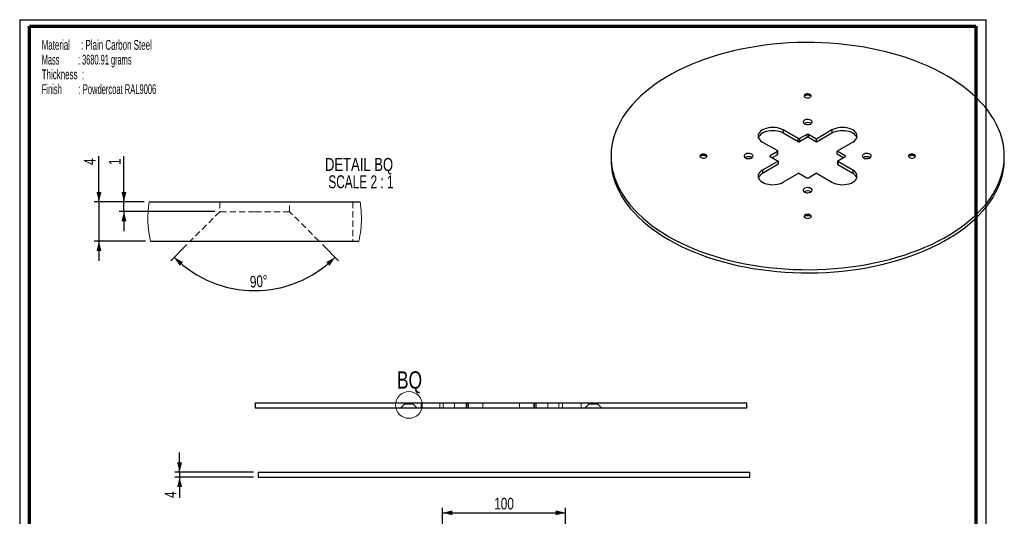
# Paper-space layout 'MA-KB-Cube Mounting Plate' of a CAD drawing. Header units: millimetres. Extents: x 7 to 207, y 7 to 289.
# Tile 4 of 4: x 7 to 207, y 188 to 289. Entities that reach past the tile are written whole.
import ezdxf

# ---------------------------------------------------------------- set-up
doc = ezdxf.new("R2010")
doc.units = ezdxf.units.MM
doc.linetypes.add('HIDDEN', pattern=[1.905, 1.27, -0.635])
for name, color, linetype in [('FORMAT', 7, 'Continuous'), ('LAYER2', 7, 'Continuous'), ('LOGO', 7, 'Continuous')]:
    doc.layers.add(name, color=color, linetype=linetype)
doc.styles.add('SLDTEXTSTYLE1', font='TXT', dxfattribs={"width": 0.75})
doc.styles.add('SLDTEXTSTYLE11', font='TXT', dxfattribs={"width": 0.681818})
doc.styles.add('SLDTEXTSTYLE16', font='TXT', dxfattribs={"width": 0.56375})
doc.styles.add('SLDTEXTSTYLE17', font='TXT', dxfattribs={"width": 0.574118})
doc.styles.add('SLDTEXTSTYLE7', font='TXT', dxfattribs={"width": 0.605})
doc.dimstyles.new('SLDDIMSTYLE16', dxfattribs={"dimtxt": 2.38125, "dimasz": 2, "dimexe": 0, "dimexo": 0.0625, "dimgap": 0.595313, "dimtad": 1, "dimlfac": 4, "dimrnd": 1e-09, "dimzin": 12, "dimdsep": 46, "dimtxsty": 'SLDTEXTSTYLE1', "dimsah": 1, "dimcen": 0.09, "dimadec": 0, "dimazin": 3, "dimtfac": 1, "dimtofl": 0, "dimtmove": 0, "dimatfit": 3, "dimfxl": 1, "dimfrac": 2, "dimtolj": 1, "dimtzin": 12, "dimarcsym": 0})
doc.dimstyles.new('SLDDIMSTYLE20', dxfattribs={"dimtxt": 2.38125, "dimasz": 2, "dimexe": 0, "dimexo": 0.0625, "dimgap": 0.595313, "dimtad": 1, "dimlfac": 4, "dimrnd": 1e-09, "dimzin": 12, "dimdsep": 46, "dimtxsty": 'SLDTEXTSTYLE1', "dimsah": 1, "dimcen": 0.09, "dimadec": 0, "dimazin": 3, "dimtfac": 1, "dimtmove": 0, "dimatfit": 0, "dimfxl": 1, "dimfrac": 2, "dimtolj": 1, "dimtzin": 12, "dimarcsym": 0})
doc.dimstyles.new('SLDDIMSTYLE27', dxfattribs={"dimtxt": 2.38125, "dimasz": 2, "dimexe": 0, "dimexo": 0.0625, "dimgap": 0.595313, "dimtad": 1, "dimdec": 4, "dimlfac": 0.5, "dimzin": 12, "dimdsep": 46, "dimtxsty": 'SLDTEXTSTYLE1', "dimsah": 1, "dimcen": 0.09, "dimazin": 3, "dimtfac": 1, "dimtofl": 0, "dimtmove": 0, "dimatfit": 3, "dimfxl": 1, "dimfrac": 2, "dimtolj": 1, "dimtzin": 12, "dimarcsym": 0})
doc.dimstyles.new('SLDDIMSTYLE28', dxfattribs={"dimtxt": 2.38125, "dimasz": 2, "dimexe": 0, "dimexo": 0.0625, "dimgap": 0.595313, "dimtad": 1, "dimlfac": 0.5, "dimrnd": 1e-09, "dimzin": 12, "dimdsep": 46, "dimtxsty": 'SLDTEXTSTYLE1', "dimsah": 1, "dimcen": 0.09, "dimadec": 0, "dimazin": 3, "dimtfac": 1, "dimtmove": 0, "dimatfit": 0, "dimfxl": 1, "dimfrac": 2, "dimtolj": 1, "dimtzin": 12, "dimarcsym": 0})

# ---------------------------------------------------------------- blocks, each defined once
blk = doc.blocks.new('SW_NOTE_0_107')
at = {"layer": 'FORMAT', "color": 0, "char_height": 2, "attachment_point": 1}
for s, insert, style in [('Material     : Plain Carbon Steel', (0, 2.58), 'SLDTEXTSTYLE7'), ('Mass         : 3680.91 grams', (0, -0.42), 'SLDTEXTSTYLE16'), ('Thickness  :', (0, -3.42), 'SLDTEXTSTYLE7'), ('Finish        : Powdercoat RAL9006', (0, -6.42), 'SLDTEXTSTYLE17')]:
    blk.add_mtext(s, dxfattribs=dict(at, insert=insert, style=style))
blk = doc.blocks.new('_D_72')
at = {"layer": 'LOGO'}
for p, q in [((39.38, 197.01), (39.38, 201.01)), ((54.38, 197.01), (38.38, 197.01)), ((39.38, 197.01), (39.38, 196.01)), ((54.38, 196.01), (38.38, 196.01)), ((39.38, 196.01), (39.38, 191.8))]:
    blk.add_line(p, q, dxfattribs=at)
for points in [[(39.38, 197.01), (39.88, 199.01), (38.88, 199.01)], [(39.38, 196.01), (38.88, 194.01), (39.88, 194.01)]]:
    blk.add_solid(points, dxfattribs=at)
at = {"layer": 'LOGO', "insert": (36.31, 191.8), "char_height": 2.38, "attachment_point": 1, "rotation": 90, "style": 'SLDTEXTSTYLE1'}
blk.add_mtext('4', dxfattribs=at)
blk = doc.blocks.new('_D_77')
at = {"layer": 'LOGO'}
for p, q in [((92.88, 123.78), (92.88, 189.78)), ((92.88, 188.78), (117.88, 188.78)), ((117.88, 123.78), (117.88, 189.78))]:
    blk.add_line(p, q, dxfattribs=at)
for points in [[(92.88, 188.78), (94.88, 188.28), (94.88, 189.28)], [(117.88, 188.78), (115.88, 189.28), (115.88, 188.28)]]:
    blk.add_solid(points, dxfattribs=at)
at = {"layer": 'LOGO', "insert": (103.38, 191.84), "char_height": 2.381, "attachment_point": 1, "style": 'SLDTEXTSTYLE1'}
blk.add_mtext('100', dxfattribs=at)
blk = doc.blocks.new('_D_83')
at = {"layer": 'LOGO'}
for p, q in [((40.84, 243.29), (37.57, 240.02)), ((68.45, 243.29), (71.72, 240.02))]:
    blk.add_line(p, q, dxfattribs=at)
blk.add_arc((54.64, 257.1), 23.15, 225, 315, dxfattribs=at)
for points in [[(38.27, 240.72), (39.41, 239), (40.09, 239.74)], [(71.02, 240.72), (69.2, 239.74), (69.88, 239)]]:
    blk.add_solid(points, dxfattribs=at)
at = {"layer": 'LOGO', "insert": (53.6, 236.9), "char_height": 2.381, "attachment_point": 1, "rotation": 3.843, "style": 'SLDTEXTSTYLE1'}
blk.add_mtext('90°', dxfattribs=at)
blk = doc.blocks.new('_D_84')
at = {"layer": 'LOGO'}
for p, q in [((28.06, 252), (28.06, 261.26)), ((32.19, 252), (27.06, 252)), ((28.06, 250), (28.06, 252)), ((46.54, 250), (27.06, 250)), ((28.06, 250), (28.06, 246))]:
    blk.add_line(p, q, dxfattribs=at)
for points in [[(28.06, 252), (28.56, 254), (27.56, 254)], [(28.06, 250), (27.56, 248), (28.56, 248)]]:
    blk.add_solid(points, dxfattribs=at)
at = {"layer": 'LOGO', "insert": (24.99, 259.5), "char_height": 2.38, "attachment_point": 1, "rotation": 90, "style": 'SLDTEXTSTYLE1'}
blk.add_mtext('1', dxfattribs=at)
blk = doc.blocks.new('_D_85')
at = {"layer": 'LOGO'}
for p, q in [((22.97, 252), (22.97, 261.26)), ((32.19, 252), (21.97, 252)), ((22.97, 252), (22.97, 244)), ((32.44, 244), (21.97, 244)), ((22.97, 244), (22.97, 240))]:
    blk.add_line(p, q, dxfattribs=at)
for points in [[(22.97, 252), (23.47, 254), (22.47, 254)], [(22.97, 244), (22.47, 242), (23.47, 242)]]:
    blk.add_solid(points, dxfattribs=at)
at = {"layer": 'LOGO', "insert": (19.9, 259.5), "char_height": 2.38, "attachment_point": 1, "rotation": 90, "style": 'SLDTEXTSTYLE1'}
blk.add_mtext('4', dxfattribs=at)
blk = doc.blocks.new('SW_NOTE_0_108')
at = {"layer": 'LOGO', "color": 0, "attachment_point": 2}
for s, insert, char_height, style in [('DETAIL BQ', (8.43, 3.41), 2.646, 'SLDTEXTSTYLE1'), ('SCALE 2 : 1', (8.82, -0.12), 2.6458, 'SLDTEXTSTYLE11')]:
    blk.add_mtext(s, dxfattribs=dict(at, insert=insert, char_height=char_height, style=style))

psp = doc.layouts.new('MA-KB-Cube Mounting Plate')

# ---------------------------------------------------------------- linework, layer by layer
at = {"color": 7, "linetype": 'Continuous', "lineweight": 25}
for p, q in [((165.22072, 264.84673), (162.18016, 266.60201)), ((162.18016, 266.60201), (162.18016, 265.94878)), ((172.07966, 266.60201), (168.89768, 264.76509)), ((172.07966, 266.60201), (172.07966, 265.94878)), ((165.22072, 264.1935), (162.18016, 265.94878)), ((165.22072, 264.1935), (165.22072, 264.84673)), ((166.98849, 265.70396), (165.50356, 264.84673)), ((166.98849, 265.05073), (165.50356, 264.1935)), ((165.50356, 264.84673), (165.50356, 264.1935)), ((166.98849, 265.70396), (166.98849, 265.05073)), ((168.89768, 264.76509), (167.27133, 265.70396)), ((167.27133, 265.70396), (167.27133, 265.05073)), ((168.89768, 264.11186), (167.27133, 265.05073)), ((172.07966, 265.94878), (168.89768, 264.11186)), ((168.89768, 264.11186), (168.89768, 264.76509)), ((157.93752, 264.15279), (160.97808, 262.39751)), ((176.3223, 264.15279), (173.14032, 262.31587)), ((127.12991, 261.29536), (127.12991, 260.64213)), ((160.97808, 262.23423), (159.49316, 261.377)), ((159.49316, 261.21372), (161.1195, 260.27485)), ((160.97808, 261.581), (159.91751, 260.96874)), ((160.97808, 261.581), (160.97808, 262.23423)), ((161.03666, 261.66264), (161.03666, 262.31587)), ((174.76666, 261.377), (173.14032, 262.31587)), ((173.14032, 261.66264), (173.14032, 262.31587)), ((174.34231, 260.96874), (173.14032, 261.66264)), ((173.28174, 260.35649), (174.76666, 261.21372)), ((207.12991, 260.64213), (207.12991, 261.29536)), ((161.1195, 260.27485), (157.93752, 258.43793)), ((161.1195, 259.62162), (157.93752, 257.7847)), ((157.93752, 258.43793), (157.93752, 257.7847)), ((161.1195, 260.27485), (161.1195, 259.62162)), ((173.22316, 260.27485), (173.22316, 259.62162)), ((176.3223, 258.43793), (173.28174, 260.19321)), ((173.28174, 260.19321), (173.28174, 259.53998)), ((176.3223, 257.7847), (173.28174, 259.53998)), ((176.3223, 258.43793), (176.3223, 257.7847)), ((165.36214, 257.82562), (162.18016, 255.98871)), ((165.36214, 257.82562), (166.98849, 256.88676)), ((167.27133, 256.88676), (168.75626, 257.74398)), ((169.0391, 257.74398), (172.07966, 255.98871)), ((33.19492, 251.99519), (76.09341, 251.99519)), ((33.43848, 243.99519), (75.84985, 243.99519)), ((54.77881, 211.11992), (54.77881, 210.11992)), ((54.77881, 211.11992), (104.77881, 211.11992)), ((104.77881, 211.11992), (154.77881, 211.11992)), ((154.77881, 210.11992), (154.77881, 211.11992)), ((54.77881, 210.11992), (104.77881, 210.11992)), ((104.77881, 210.11992), (154.77881, 210.11992)), ((55.3797, 197.01076), (55.3797, 196.01076)), ((55.3797, 197.01076), (105.3797, 197.01076)), ((105.3797, 197.01076), (155.3797, 197.01076)), ((155.3797, 196.01076), (155.3797, 197.01076)), ((55.3797, 196.01076), (105.3797, 196.01076)), ((105.3797, 196.01076), (155.3797, 196.01076))]:
    psp.add_line(p, q, dxfattribs=at)
at = {"color": 8, "linetype": 'Continuous', "lineweight": 25}
for p, q in [((159.49316, 261.377), (159.49316, 261.21372)), ((174.76666, 261.377), (174.76666, 261.21372))]:
    psp.add_line(p, q, dxfattribs=at)
at = {"color": 7, "linetype": 'HIDDEN', "lineweight": 18}
for p, q in [((47.54416, 251.99519), (47.54416, 249.99519)), ((61.74416, 249.99519), (61.74416, 251.99519)), ((74.64417, 251.99519), (74.64417, 243.99519)), ((47.54416, 249.99519), (41.54416, 243.99519)), ((54.64416, 249.99519), (47.54416, 249.99519)), ((61.74416, 249.99519), (54.64416, 249.99519)), ((67.74417, 243.99519), (61.74416, 249.99519)), ((85.14131, 210.86992), (84.39131, 210.11992)), ((85.14131, 211.11992), (85.14131, 210.86992)), ((86.02881, 210.86992), (85.14131, 210.86992)), ((86.91631, 210.86992), (86.02881, 210.86992)), ((86.91631, 210.86992), (86.91631, 211.11992)), ((87.66631, 210.11992), (86.91631, 210.86992)), ((88.52881, 211.11992), (88.52881, 210.11992)), ((92.27881, 211.11992), (92.27881, 210.11992)), ((93.01631, 211.11992), (93.01631, 210.11992)), ((95.29131, 210.11992), (95.29131, 211.11992)), ((97.65381, 211.11992), (97.65381, 210.11992)), ((97.90381, 211.11992), (97.90381, 210.11992)), ((98.15381, 211.11992), (98.15381, 210.11992)), ((101.02881, 211.11992), (101.02881, 210.11992)), ((108.52881, 211.11992), (108.52881, 210.11992)), ((111.40381, 211.11992), (111.40381, 210.11992)), ((111.65381, 211.11992), (111.65381, 210.11992)), ((111.90381, 210.11992), (111.90381, 211.11992)), ((114.26631, 211.11992), (114.26631, 210.11992)), ((116.54131, 210.11992), (116.54131, 211.11992)), ((117.27881, 211.11992), (117.27881, 210.11992)), ((121.02881, 210.11992), (121.02881, 211.11992)), ((122.64131, 210.86992), (121.89131, 210.11992)), ((122.64131, 211.11992), (122.64131, 210.86992)), ((123.52881, 210.86992), (122.64131, 210.86992)), ((124.41631, 210.86992), (123.52881, 210.86992)), ((124.41631, 210.86992), (124.41631, 211.11992)), ((125.16631, 210.11992), (124.41631, 210.86992))]:
    psp.add_line(p, q, dxfattribs=at)
at = {"color": 7, "linetype": 'Continuous', "lineweight": 25, "flags": 128}
for points in [[(138.84564, 244.9672), (140.05487, 244.29777), (141.3116, 243.65816), (142.61363, 243.04949), (143.95866, 242.47283), (145.34435, 241.92919), (146.76825, 241.41953), (148.22788, 240.94473), (149.72067, 240.50564), (151.24399, 240.10302), (152.79519, 239.73758), (154.37154, 239.40996), (155.97027, 239.12073), (157.58857, 238.8704), (159.22362, 238.65942), (160.87253, 238.48815), (162.53242, 238.35688), (164.20038, 238.26586), (165.87348, 238.21524), (167.54878, 238.20512), (169.22335, 238.2355), (170.89424, 238.30633), (172.55853, 238.4175), (174.2133, 238.5688), (175.85564, 238.75997), (177.48267, 238.99067), (179.09154, 239.26051), (180.67943, 239.569), (182.24354, 239.91561), (183.78114, 240.29973), (185.28953, 240.72067), (186.76606, 241.17772), (188.20814, 241.67005), (189.61325, 242.19682), (190.97891, 242.75709), (192.30273, 243.34989), (193.58238, 243.97416), (194.81564, 244.62883), (196.00032, 245.31273), (197.13435, 246.02467), (198.21575, 246.7634), (199.24261, 247.52763), (200.21313, 248.31601), (201.12562, 249.12715), (201.97846, 249.95965), (202.77017, 250.81203), (203.49935, 251.68281), (204.16473, 252.57045), (204.76514, 253.47339), (205.29952, 254.39006), (205.76694, 255.31884), (206.16658, 256.2581), (206.49773, 257.20621), (206.75982, 258.16148), (206.95239, 259.12226), (207.07509, 260.08684), (207.12772, 261.05355), (207.11017, 262.02068), (207.02249, 262.98654), (206.86482, 263.94943), (206.63744, 264.90767), (206.34076, 265.85956), (205.97528, 266.80346), (205.54166, 267.73768), (205.04065, 268.66061), (204.47313, 269.57062), (203.8401, 270.4661), (203.14266, 271.3455), (202.38205, 272.20727), (201.55959, 273.04989), (200.67673, 273.8719), (199.73502, 274.67183), (198.73611, 275.44831), (197.68175, 276.19995), (196.57379, 276.92545), (195.41418, 277.62352), (194.20495, 278.29295), (192.94822, 278.93256), (191.64619, 279.54123), (190.30116, 280.11789), (188.91547, 280.66153), (187.49157, 281.17119), (186.03194, 281.64598), (184.53915, 282.08508), (183.01583, 282.4877), (181.46463, 282.85314), (179.88828, 283.18076), (178.28955, 283.46999), (176.67125, 283.72031), (175.0362, 283.9313), (173.38729, 284.10257), (171.7274, 284.23383), (170.05944, 284.32485), (168.38634, 284.37547), (166.71104, 284.3856), (165.03647, 284.35522), (163.36558, 284.28439), (161.70129, 284.17322), (160.04652, 284.02192), (158.40418, 283.83075), (156.77715, 283.60004), (155.16828, 283.33021), (153.58039, 283.02172), (152.01628, 282.67511), (150.47868, 282.29099), (148.97029, 281.87004), (147.49376, 281.413), (146.05168, 280.92066), (144.64658, 280.3939), (143.28092, 279.83363), (141.95709, 279.24083), (140.67744, 278.61655), (139.44418, 277.96189), (138.2595, 277.27799), (137.12547, 276.56605), (136.04407, 275.82732), (135.01721, 275.06309), (134.04669, 274.27471), (133.1342, 273.46356), (132.28136, 272.63107), (131.48965, 271.77868), (130.76047, 270.90791), (130.09509, 270.02027), (129.49468, 269.11733), (128.9603, 268.20066), (128.49288, 267.27188), (128.09324, 266.33262), (127.76209, 265.38451), (127.5, 264.42924), (127.30743, 263.46846), (127.18473, 262.50388), (127.1321, 261.53717), (127.14965, 260.57004), (127.23733, 259.60418), (127.395, 258.64129), (127.62238, 257.68305), (127.91906, 256.73115), (128.28454, 255.78726), (128.71816, 254.85303), (129.21917, 253.93011), (129.78669, 253.0201), (130.41973, 252.12461), (131.11716, 251.24522), (131.87777, 250.38345), (132.70023, 249.54082), (133.58309, 248.71882), (134.5248, 247.91888), (135.52371, 247.14241), (136.57807, 246.39077), (137.68603, 245.66527), (138.84564, 244.9672)], [(167.63196, 273.83131), (167.44174, 273.90971), (167.21773, 273.94821), (166.98421, 273.94263), (166.76647, 273.89358), (166.58812, 273.80638), (166.46848, 273.69047), (166.42052, 273.55842), (166.44943, 273.42453), (166.55208, 273.30331), (166.71735, 273.2079), (166.92732, 273.14865), (167.15925, 273.13196), (167.388, 273.15965), (167.58878, 273.22871), (167.73984, 273.33167), (167.8248, 273.45737), (167.83446, 273.59218), (167.76777, 273.7215), (167.63196, 273.83131)], [(166.43414, 273.45983), (166.43502, 273.46228), (166.51998, 273.58798), (166.67104, 273.69094), (166.87182, 273.76001), (167.10057, 273.7877), (167.3325, 273.77101), (167.54247, 273.71175), (167.70774, 273.61634), (167.81039, 273.49512), (167.82568, 273.45983)], [(166.48644, 267.86336), (166.69379, 267.77376), (166.93648, 267.7215), (167.19483, 267.71083), (167.44792, 267.74262), (167.67525, 267.81428), (167.8584, 267.92001), (167.98253, 268.05124), (168.03759, 268.19735), (168.01911, 268.3465), (167.9286, 268.48659), (167.77338, 268.60629), (167.56603, 268.6959), (167.32334, 268.74815), (167.06499, 268.75882), (166.8119, 268.72704), (166.58457, 268.65538), (166.40142, 268.54965), (166.27729, 268.41841), (166.22223, 268.2723), (166.24071, 268.12316), (166.33122, 267.98306), (166.48644, 267.86336)], [(162.18016, 266.60201), (161.8222, 266.77851), (161.42081, 266.9205), (160.98589, 267.0245), (160.52815, 267.08794), (160.05884, 267.10926), (159.58954, 267.08794), (159.13179, 267.0245), (158.69687, 266.9205), (158.29549, 266.77851), (157.93752, 266.60201), (157.63179, 266.39536), (157.38582, 266.16365), (157.20567, 265.91257), (157.09578, 265.64832), (157.05884, 265.3774), (157.09578, 265.10648), (157.20567, 264.84222), (157.38582, 264.59115), (157.63179, 264.35944), (157.93752, 264.15279)], [(162.18016, 265.94878), (161.8222, 266.12527), (161.42081, 266.26727), (160.98589, 266.37127), (160.52815, 266.43471), (160.05884, 266.45603), (159.58954, 266.43471), (159.13179, 266.37127), (158.69687, 266.26727), (158.29549, 266.12527), (157.93752, 265.94878), (157.63179, 265.74213), (157.38582, 265.51042), (157.20567, 265.25934), (157.11268, 265.05078)], [(176.3223, 264.15279), (176.62803, 264.35944), (176.874, 264.59115), (177.05415, 264.84222), (177.16404, 265.10648), (177.20098, 265.3774), (177.16404, 265.64832), (177.05415, 265.91257), (176.874, 266.16365), (176.62803, 266.39536), (176.3223, 266.60201), (175.96433, 266.77851), (175.56295, 266.9205), (175.12803, 267.0245), (174.67028, 267.08794), (174.20098, 267.10926), (173.73167, 267.08794), (173.27393, 267.0245), (172.83901, 266.9205), (172.43762, 266.77851), (172.07966, 266.60201)], [(177.14714, 265.05078), (177.05415, 265.25934), (176.874, 265.51042), (176.62803, 265.74213), (176.3223, 265.94878), (175.96433, 266.12527), (175.56295, 266.26727), (175.12803, 266.37127), (174.67028, 266.43471), (174.20098, 266.45603), (173.73167, 266.43471), (173.27393, 266.37127), (172.83901, 266.26727), (172.43762, 266.12527), (172.07966, 265.94878)], [(127.12991, 260.64213), (127.14965, 259.9168), (127.23733, 258.95095), (127.395, 257.98805), (127.62238, 257.02982), (127.91906, 256.07792), (128.28454, 255.13403), (128.71816, 254.1998), (129.21917, 253.27687), (129.78669, 252.36687), (130.41973, 251.47138), (131.11716, 250.59198), (131.87777, 249.73022), (132.70023, 248.88759), (133.58309, 248.06559), (134.5248, 247.26565), (135.52371, 246.48918), (136.57807, 245.73753), (137.68603, 245.01204), (138.84564, 244.31396)], [(138.84564, 244.31396), (140.05487, 243.64453), (141.3116, 243.00492), (142.61363, 242.39626), (143.95866, 241.8196), (145.34435, 241.27596), (146.76825, 240.76629), (148.22788, 240.2915), (149.72067, 239.85241), (151.24399, 239.44979), (152.79519, 239.08435), (154.37154, 238.75672), (155.97027, 238.4675), (157.58857, 238.21717), (159.22362, 238.00619), (160.87253, 237.83491), (162.53242, 237.70365), (164.20038, 237.61263), (165.87348, 237.56201), (167.54878, 237.55188), (169.22335, 237.58226), (170.89424, 237.6531), (172.55853, 237.76426), (174.2133, 237.91556), (175.85564, 238.10674), (177.48267, 238.33744), (179.09154, 238.60728), (180.67943, 238.91577), (182.24354, 239.26238), (183.78114, 239.64649), (185.28953, 240.06744), (186.76606, 240.52449), (188.20814, 241.01682), (189.61325, 241.54359), (190.97891, 242.10386), (192.30273, 242.69665), (193.58238, 243.32093), (194.81564, 243.97559), (196.00032, 244.6595), (197.13435, 245.37144), (198.21575, 246.11017), (199.24261, 246.87439), (200.21313, 247.66277), (201.12562, 248.47392), (201.97846, 249.30642), (202.77017, 250.1588), (203.49935, 251.02957), (204.16473, 251.91721), (204.76514, 252.82016), (205.29952, 253.73682), (205.76694, 254.6656), (206.16658, 255.60487), (206.49773, 256.55297), (206.75982, 257.50825), (206.95239, 258.46902), (207.07509, 259.43361), (207.12772, 260.40032), (207.12991, 260.64213)], [(145.41466, 261.00553), (145.60488, 260.92713), (145.82888, 260.88863), (146.06241, 260.89421), (146.28015, 260.94325), (146.4585, 261.03046), (146.57814, 261.14637), (146.6261, 261.27842), (146.59719, 261.41231), (146.49454, 261.53353), (146.32927, 261.62893), (146.1193, 261.68819), (145.88737, 261.70488), (145.65862, 261.67719), (145.45783, 261.60813), (145.30678, 261.50517), (145.22182, 261.37947), (145.21216, 261.24466), (145.27885, 261.11534), (145.41466, 261.00553)], [(145.22094, 261.2137), (145.22182, 261.21616), (145.30678, 261.34186), (145.45783, 261.44482), (145.65862, 261.51389), (145.88737, 261.54157), (146.1193, 261.52489), (146.32927, 261.46563), (146.49454, 261.37022), (146.59719, 261.249), (146.61248, 261.2137)], [(154.46563, 260.92389), (154.67298, 260.83429), (154.91566, 260.78203), (155.17401, 260.77137), (155.42711, 260.80315), (155.65444, 260.87481), (155.83759, 260.98054), (155.96172, 261.11177), (156.01678, 261.25788), (155.9983, 261.40703), (155.90778, 261.54712), (155.75256, 261.66682), (155.54521, 261.75643), (155.30253, 261.80869), (155.04418, 261.81935), (154.79108, 261.78757), (154.56375, 261.71591), (154.3806, 261.61018), (154.25647, 261.47894), (154.20141, 261.33284), (154.21989, 261.18369), (154.31041, 261.04359), (154.46563, 260.92389)], [(178.50726, 260.92389), (178.71461, 260.83429), (178.95729, 260.78203), (179.21564, 260.77137), (179.46874, 260.80315), (179.69607, 260.87481), (179.87922, 260.98054), (180.00335, 261.11177), (180.05841, 261.25788), (180.03993, 261.40703), (179.94941, 261.54712), (179.79419, 261.66682), (179.58684, 261.75643), (179.34416, 261.80869), (179.08581, 261.81935), (178.83271, 261.78757), (178.60538, 261.71591), (178.42223, 261.61018), (178.2981, 261.47894), (178.24304, 261.33284), (178.26152, 261.18369), (178.35204, 261.04359), (178.50726, 260.92389)], [(187.84107, 261.00553), (188.03128, 260.92713), (188.25529, 260.88863), (188.48882, 260.89421), (188.70655, 260.94325), (188.8849, 261.03046), (189.00454, 261.14637), (189.05251, 261.27842), (189.0236, 261.41231), (188.92095, 261.53353), (188.75568, 261.62893), (188.5457, 261.68819), (188.31377, 261.70488), (188.08502, 261.67719), (187.88424, 261.60813), (187.73319, 261.50517), (187.64822, 261.37947), (187.63857, 261.24466), (187.70526, 261.11534), (187.84107, 261.00553)], [(187.64735, 261.2137), (187.64822, 261.21616), (187.73319, 261.34186), (187.88424, 261.44482), (188.08502, 261.51389), (188.31377, 261.54157), (188.5457, 261.52489), (188.75568, 261.46563), (188.92095, 261.37022), (189.0236, 261.249), (189.03888, 261.2137)], [(157.93752, 258.43793), (157.63179, 258.23128), (157.38582, 257.99957), (157.20567, 257.74849), (157.09578, 257.48424), (157.05884, 257.21332), (157.09578, 256.9424), (157.20567, 256.67814), (157.38582, 256.42707), (157.63179, 256.19535), (157.93752, 255.98871), (158.29549, 255.81221), (158.69687, 255.67022), (159.13179, 255.56622), (159.58954, 255.50278), (160.05884, 255.48146), (160.52815, 255.50278), (160.98589, 255.56622), (161.42081, 255.67022), (161.8222, 255.81221), (162.18016, 255.98871)], [(172.07966, 255.98871), (172.43762, 255.81221), (172.83901, 255.67022), (173.27393, 255.56622), (173.73167, 255.50278), (174.20098, 255.48146), (174.67028, 255.50278), (175.12803, 255.56622), (175.56295, 255.67022), (175.96433, 255.81221), (176.3223, 255.98871), (176.62803, 256.19535), (176.874, 256.42707), (177.05415, 256.67814), (177.16404, 256.9424), (177.20098, 257.21332), (177.16404, 257.48424), (177.05415, 257.74849), (176.874, 257.99957), (176.62803, 258.23128), (176.3223, 258.43793)], [(166.48644, 253.98442), (166.69379, 253.89482), (166.93648, 253.84256), (167.19483, 253.8319), (167.44792, 253.86368), (167.67525, 253.93534), (167.8584, 254.04107), (167.98253, 254.17231), (168.03759, 254.31841), (168.01911, 254.46756), (167.9286, 254.60765), (167.77338, 254.72736), (167.56603, 254.81696), (167.32334, 254.86922), (167.06499, 254.87988), (166.8119, 254.8481), (166.58457, 254.77644), (166.40142, 254.67071), (166.27729, 254.53947), (166.22223, 254.39337), (166.24071, 254.24422), (166.33122, 254.10413), (166.48644, 253.98442)], [(167.63196, 249.33906), (167.44174, 249.41746), (167.21773, 249.45596), (166.98421, 249.45039), (166.76647, 249.40134), (166.58812, 249.31414), (166.46848, 249.19823), (166.42052, 249.06618), (166.44943, 248.93229), (166.55208, 248.81107), (166.71735, 248.71566), (166.92732, 248.6564), (167.15925, 248.63971), (167.388, 248.6674), (167.58878, 248.73647), (167.73984, 248.83943), (167.8248, 248.96512), (167.83446, 249.09994), (167.76777, 249.22925), (167.63196, 249.33906)], [(166.43414, 248.96758), (166.43502, 248.97004), (166.51998, 249.09574), (166.67104, 249.1987), (166.87182, 249.26776), (167.10057, 249.29545), (167.3325, 249.27876), (167.54247, 249.2195), (167.70774, 249.1241), (167.81039, 249.00288), (167.82568, 248.96758)]]:
    psp.add_lwpolyline(points, dxfattribs=at)
at = {"color": 7, "linetype": 'Continuous', "lineweight": 18}
psp.add_circle((86.02881, 210.70109), 2.71367, dxfattribs=at)
at = {"color": 7, "linetype": 'Continuous', "lineweight": 25}
for centre, radius, start, end in [((167.12991, 271.5283), 2.11872, 72.1854128, 107.8145872), ((167.12991, 266.78618), 1.32927, 57.5753758, 122.4246242), ((165.36214, 265.11968), 0.3074, 242.6096722, 297.3903278), ((167.12991, 265.43102), 0.3074, 62.6096722, 117.3903278), ((167.12991, 264.77779), 0.3074, 62.6096722, 117.3903278), ((160.9471, 262.31587), 0.08732, 290.7834208, 69.2165792), ((165.36214, 264.46644), 0.3074, 242.6096722, 297.3903278), ((145.91671, 259.28218), 2.11872, 72.1854128, 107.8145872), ((155.10909, 259.84671), 1.32927, 57.5753758, 122.4246242), ((159.52414, 261.29536), 0.08732, 110.7834208, 249.2165792), ((160.93657, 261.67262), 0.10059, 294.3746583, 354.3052007), ((174.73568, 261.29536), 0.08732, 290.7834208, 69.2165792), ((179.15073, 259.84671), 1.32927, 57.5753758, 122.4246242), ((188.34311, 259.28218), 2.11872, 72.1854128, 107.8145872), ((173.32325, 259.6316), 0.10059, 185.6947993, 245.6253417), ((173.31272, 260.27485), 0.08732, 110.7834208, 249.2165792), ((158.71072, 256.24666), 1.72146, 116.6894855, 158.1730189), ((167.12991, 257.1597), 0.3074, 242.6096722, 297.3903278), ((168.89768, 257.47104), 0.3074, 62.6096722, 117.3903278), ((175.5491, 256.24666), 1.72146, 21.8269811, 63.3105145), ((167.12991, 252.90724), 1.32927, 57.5753758, 122.4246242), ((167.12991, 247.03606), 2.11872, 72.1854128, 107.8145872)]:
    psp.add_arc(centre, radius, start, end, dxfattribs=at)
at = {"color": 7, "linetype": 'Continuous', "lineweight": 18}
for centre, radius, start, end in [((54.64382, 248.64449), 21.70904, 171.1211492, 192.3665059), ((54.6448, 248.64459), 21.70874, 359.9998001, 8.8787081), ((54.64384, 248.64451), 21.7097, 347.6338296, 0.0000187)]:
    psp.add_arc(centre, radius, start, end, dxfattribs=at)
at = {"layer": 'LAYER2', "lineweight": 70}
for p, q in [((8.85193, 9.38997), (8.85193, 287.70219)), ((8.85193, 287.70219), (201.35193, 287.70219)), ((201.35193, 287.70219), (201.35193, 9.38997))]:
    psp.add_line(p, q, dxfattribs=at)
at = {"layer": 'LOGO'}
for p, q in [((6.85193, 289.01784), (203.35304, 289.01784)), ((6.85193, 289.01784), (6.85193, 7.38997)), ((203.35304, 289.01784), (203.35304, 7.38997))]:
    psp.add_line(p, q, dxfattribs=at)

# ---------------------------------------------------------------- block references
at = {"layer": 'FORMAT', "color": 218}
psp.add_blockref('SW_NOTE_0_107', (11.33062, 282.32167), dxfattribs=at)
at = {"layer": 'LOGO'}
psp.add_blockref('SW_NOTE_0_108', (67.44868, 257.50878), dxfattribs=at)

# ---------------------------------------------------------------- texts
at = {"color": 7, "linetype": 'Continuous', "lineweight": 18, "insert": (83.5862, 217.54102), "char_height": 3.527778, "attachment_point": 1, "style": 'SLDTEXTSTYLE1'}
psp.add_mtext('BQ', dxfattribs=at)

# ---------------------------------------------------------------- dimensions: what is measured, and where the dimension line sits
at = {"layer": 'LOGO'}
for base, p1, p2, dimstyle, picture, middle in [((22.9658, 243.99519), (33.19492, 251.99519), (33.43848, 243.99519), 'SLDDIMSTYLE28', '_D_85', (22.9658, 260.37638)), ((28.05509, 251.99519), (47.54417, 249.99519), (33.19492, 251.99519), 'SLDDIMSTYLE28', '_D_84', (28.05509, 260.37638)), ((39.3797, 196.01076), (55.3797, 197.01076), (55.3797, 196.01076), 'SLDDIMSTYLE20', '_D_72', (39.3797, 192.67743))]:
    dim = psp.add_linear_dim(base=base, p1=p1, p2=p2, angle=90, dimstyle=dimstyle, dxfattribs=at)
    dim.commit()
    dim.dimension.update_dxf_attribs({"geometry": picture, "text_midpoint": middle, "dimtype": 160})
dim = psp.add_angular_dim_2l(base=(54.64417, 233.94313), line1=((67.74417, 243.99519), (61.74417, 249.99519)), line2=((47.54417, 249.99519), (41.54417, 243.99519)), dimstyle='SLDDIMSTYLE27', dxfattribs=at)
dim.commit()
dim.dimension.update_dxf_attribs({"geometry": '_D_83', "text_midpoint": (56.19586, 233.99519), "dimtype": 162})
dim = psp.add_linear_dim(base=(117.8797, 188.77508), p1=(92.8797, 122.77508), p2=(117.8797, 122.77508), dimstyle='SLDDIMSTYLE16', dxfattribs=at)
dim.commit()
dim.dimension.update_dxf_attribs({"geometry": '_D_77', "text_midpoint": (106.01749, 188.77508), "dimtype": 160})

doc.saveas('drawing.dxf')
